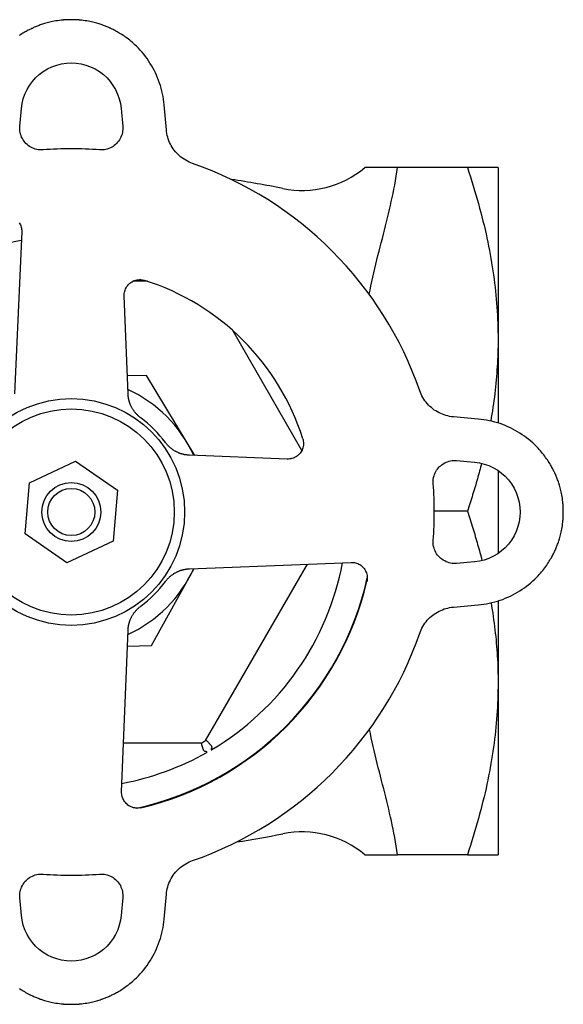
# Model space of a CAD drawing. Header units: millimetres. Extents: x 93 to 4188, y 32 to 529.
# Tile 5 of 9: x 327 to 382, y 429 to 529. Entities that reach past the tile are written whole.
import ezdxf

# ---------------------------------------------------------------- set-up
doc = ezdxf.new("R2010")
doc.units = ezdxf.units.MM
doc.layers.add('DETAIL', color=2, linetype='Continuous')

msp = doc.modelspace()

# ---------------------------------------------------------------- linework, layer by layer
at = {"layer": 'DETAIL'}
for p, q in [((341.86, 518.15), (341.63, 520.69)), ((326.93, 518.48), (327.09, 520.3)), ((337.25, 520.31), (337.41, 518.48)), ((365.42, 514.3), (362.09, 514.3)), ((372.54, 514.3), (365.42, 514.3)), ((375.67, 514.3), (372.54, 514.3)), ((375.67, 514.3), (375.67, 496.8)), ((327.12, 507.8), (326.39, 491.25)), ((339.94, 502.71), (338.44, 502.71)), ((337.95, 491.25), (337.56, 501.22)), ((355.68, 485.49), (348.64, 497.69)), ((375.67, 496.8), (375.67, 488.27)), ((339.85, 493.11), (337.88, 493.07)), ((344.75, 484.97), (339.85, 493.11)), ((373.65, 488.67), (371.11, 488.9)), ((354.18, 484.6), (344.21, 485)), ((371.44, 484.45), (373.26, 484.29)), ((327.91, 482.18), (332.61, 484.39)), ((332.61, 484.39), (336.87, 481.42)), ((375.67, 483.44), (375.67, 474.98)), ((327.47, 477), (327.91, 482.18)), ((336.87, 481.42), (336.43, 476.24)), ((372.54, 479.3), (369.17, 479.3)), ((331.73, 474.03), (327.47, 477)), ((336.43, 476.24), (331.73, 474.03)), ((340.36, 465.61), (344.69, 473.45)), ((344.21, 473.43), (360.68, 474.08)), ((346.95, 457.8), (356.24, 473.9)), ((373.27, 474.13), (371.44, 473.97)), ((371.11, 469.53), (373.65, 469.75)), ((375.67, 470.15), (375.67, 461.8)), ((337.3, 450.71), (337.96, 467.17)), ((337.89, 465.56), (340.36, 465.61)), ((375.67, 461.8), (375.67, 444.3)), ((345.86, 455.93), (346.95, 457.8)), ((337.5, 455.71), (343.32, 455.71)), ((343.32, 455.71), (345.49, 455.71)), ((362.09, 444.3), (365.42, 444.3)), ((372.54, 444.3), (365.42, 444.3)), ((372.54, 444.3), (375.67, 444.3)), ((327.09, 438.12), (326.93, 439.94)), ((337.41, 439.94), (337.25, 438.12)), ((341.63, 437.73), (341.86, 440.27))]:
    msp.add_line(p, q, dxfattribs=at)
at = {"layer": 'DETAIL', "flags": 128}
for points in [[(331.33, 529.32), (331.14, 529.3), (330.95, 529.28), (330.77, 529.26), (330.6, 529.23), (330.43, 529.2), (330.27, 529.17), (330.12, 529.14), (329.97, 529.1), (329.83, 529.07), (329.7, 529.03), (329.57, 529), (329.45, 528.96), (329.34, 528.93), (329.22, 528.89), (329.11, 528.86), (329.01, 528.82), (328.9, 528.78), (328.8, 528.74), (328.7, 528.71), (328.61, 528.67), (328.51, 528.63), (328.42, 528.59), (328.33, 528.55), (328.24, 528.51)], [(332.17, 529.36), (332.13, 529.36), (332.1, 529.36), (332.07, 529.36), (332.03, 529.36), (332, 529.36), (331.96, 529.36), (331.93, 529.36), (331.89, 529.36), (331.86, 529.36), (331.82, 529.35), (331.79, 529.35), (331.75, 529.35), (331.72, 529.35), (331.68, 529.35), (331.65, 529.35), (331.61, 529.34), (331.58, 529.34), (331.54, 529.34), (331.51, 529.34), (331.47, 529.33), (331.44, 529.33), (331.4, 529.33), (331.37, 529.33), (331.33, 529.32)], [(333.01, 529.32), (332.97, 529.33), (332.94, 529.33), (332.9, 529.33), (332.87, 529.33), (332.83, 529.34), (332.8, 529.34), (332.76, 529.34), (332.73, 529.34), (332.69, 529.35), (332.66, 529.35), (332.62, 529.35), (332.59, 529.35), (332.55, 529.35), (332.52, 529.35), (332.48, 529.36), (332.45, 529.36), (332.41, 529.36), (332.38, 529.36), (332.34, 529.36), (332.31, 529.36), (332.27, 529.36), (332.24, 529.36), (332.2, 529.36), (332.17, 529.36)], [(336.1, 528.51), (336.01, 528.55), (335.92, 528.59), (335.83, 528.63), (335.73, 528.67), (335.64, 528.71), (335.54, 528.74), (335.44, 528.78), (335.33, 528.82), (335.23, 528.86), (335.12, 528.89), (335, 528.93), (334.89, 528.96), (334.77, 529), (334.64, 529.03), (334.51, 529.07), (334.37, 529.1), (334.22, 529.14), (334.07, 529.17), (333.91, 529.2), (333.74, 529.23), (333.57, 529.26), (333.39, 529.28), (333.2, 529.3), (333.01, 529.32)], [(328.24, 528.51), (328.18, 528.48), (328.11, 528.45), (328.04, 528.41), (327.95, 528.37), (327.86, 528.33), (327.77, 528.28), (327.68, 528.23), (327.57, 528.17), (327.47, 528.12), (327.36, 528.05), (327.24, 527.98), (327.12, 527.91), (327, 527.83), (326.87, 527.74)], [(338.81, 526.66), (338.68, 526.78), (338.54, 526.91), (338.41, 527.03), (338.27, 527.14), (338.13, 527.26), (337.99, 527.37), (337.85, 527.47), (337.71, 527.57), (337.58, 527.67), (337.44, 527.76), (337.31, 527.85), (337.18, 527.93), (337.06, 528), (336.94, 528.07), (336.83, 528.14), (336.72, 528.2), (336.62, 528.25), (336.53, 528.3), (336.44, 528.35), (336.35, 528.39), (336.28, 528.43), (336.21, 528.46), (336.15, 528.49), (336.1, 528.51)], [(341.63, 520.69), (341.6, 520.97), (341.57, 521.25), (341.52, 521.53), (341.47, 521.81), (341.4, 522.09), (341.33, 522.37), (341.25, 522.64), (341.17, 522.91), (341.07, 523.18), (340.97, 523.44), (340.85, 523.7), (340.74, 523.96), (340.61, 524.21), (340.48, 524.46), (340.34, 524.7), (340.19, 524.94), (340.04, 525.18), (339.89, 525.4), (339.72, 525.62), (339.55, 525.84), (339.38, 526.05), (339.2, 526.26), (339.01, 526.46), (338.81, 526.66)], [(327.09, 520.3), (327.16, 520.81), (327.28, 521.3), (327.45, 521.78), (327.66, 522.24), (327.92, 522.67), (328.21, 523.07), (328.53, 523.43), (328.9, 523.77), (329.3, 524.08), (329.74, 524.34), (330.2, 524.56), (330.68, 524.74), (331.18, 524.86), (331.68, 524.94), (332.17, 524.96), (332.66, 524.94), (333.16, 524.86), (333.66, 524.74), (334.14, 524.56), (334.6, 524.34), (335.04, 524.08), (335.44, 523.77), (335.81, 523.43), (336.13, 523.07), (336.42, 522.67), (336.68, 522.24), (336.89, 521.78), (337.06, 521.3), (337.18, 520.81), (337.25, 520.31)], [(329.29, 516.1), (329.14, 516.09), (328.98, 516.1), (328.82, 516.11), (328.66, 516.14), (328.5, 516.18), (328.34, 516.23), (328.19, 516.3), (328.05, 516.37), (327.91, 516.45), (327.79, 516.54), (327.67, 516.64), (327.55, 516.75), (327.45, 516.87), (327.35, 516.99), (327.26, 517.13), (327.18, 517.27), (327.11, 517.41), (327.05, 517.56), (327, 517.71), (326.96, 517.86), (326.94, 518.02), (326.93, 518.17), (326.92, 518.33), (326.93, 518.48)], [(337.41, 518.48), (337.42, 518.33), (337.41, 518.17), (337.4, 518.02), (337.38, 517.86), (337.34, 517.71), (337.29, 517.56), (337.23, 517.41), (337.16, 517.27), (337.08, 517.13), (336.99, 516.99), (336.89, 516.87), (336.79, 516.75), (336.67, 516.64), (336.55, 516.54), (336.43, 516.45), (336.29, 516.37), (336.15, 516.3), (336, 516.23), (335.84, 516.18), (335.68, 516.14), (335.52, 516.11), (335.36, 516.1), (335.2, 516.09), (335.05, 516.1)], [(344.53, 514.72), (344.35, 514.79), (344.18, 514.86), (344.01, 514.95), (343.84, 515.04), (343.67, 515.14), (343.51, 515.25), (343.35, 515.37), (343.2, 515.49), (343.06, 515.62), (342.92, 515.76), (342.8, 515.91), (342.67, 516.06), (342.56, 516.21), (342.46, 516.37), (342.36, 516.53), (342.27, 516.69), (342.19, 516.86), (342.12, 517.03), (342.06, 517.21), (342, 517.39), (341.95, 517.58), (341.91, 517.77), (341.88, 517.96), (341.86, 518.15)], [(362.54, 501.39), (362.62, 501.82), (362.71, 502.26), (362.8, 502.7), (362.9, 503.14), (363, 503.58), (363.1, 504.02), (363.21, 504.46), (363.32, 504.9), (363.43, 505.34), (363.54, 505.77), (363.65, 506.21), (363.77, 506.64), (363.88, 507.07), (363.99, 507.5), (364.1, 507.93), (364.21, 508.35), (364.31, 508.77), (364.41, 509.19), (364.51, 509.6), (364.61, 510.01), (364.7, 510.42), (364.79, 510.83), (364.88, 511.24), (364.97, 511.66), (365.05, 512.09), (365.13, 512.52), (365.21, 512.96), (365.29, 513.41), (365.35, 513.85), (365.42, 514.3)], [(372.54, 514.3), (372.7, 513.83), (372.85, 513.36), (373, 512.89), (373.14, 512.43), (373.28, 511.97), (373.41, 511.52), (373.54, 511.07), (373.67, 510.62), (373.79, 510.17), (373.91, 509.73), (374.02, 509.29), (374.13, 508.85), (374.24, 508.42), (374.34, 507.99), (374.44, 507.56), (374.53, 507.13), (374.62, 506.7), (374.7, 506.28), (374.79, 505.86), (374.87, 505.44), (374.94, 505.02), (375.01, 504.6), (375.08, 504.19), (375.14, 503.77), (375.2, 503.36), (375.26, 502.94), (375.31, 502.53), (375.36, 502.12), (375.41, 501.71), (375.45, 501.3), (375.49, 500.89), (375.52, 500.48), (375.55, 500.07), (375.58, 499.66), (375.6, 499.26), (375.62, 498.85), (375.64, 498.44), (375.65, 498.03), (375.66, 497.62), (375.67, 497.21), (375.67, 496.8)], [(326.86, 508.67), (326.92, 508.57), (326.98, 508.46), (327.02, 508.35), (327.06, 508.24), (327.08, 508.13), (327.1, 508.02), (327.12, 507.91), (327.12, 507.8)], [(337.56, 501.22), (337.56, 501.34), (337.57, 501.47), (337.59, 501.59), (337.61, 501.7), (337.65, 501.82), (337.7, 501.93), (337.75, 502.04), (337.81, 502.15), (337.89, 502.25), (337.97, 502.35), (338.06, 502.44), (338.15, 502.53), (338.25, 502.6), (338.36, 502.67), (338.47, 502.73), (338.59, 502.78), (338.71, 502.82), (338.84, 502.85), (338.98, 502.87), (339.11, 502.88), (339.25, 502.88), (339.38, 502.86), (339.51, 502.84), (339.64, 502.81)], [(375.67, 496.8), (375.67, 496.45), (375.67, 496.11), (375.66, 495.76), (375.65, 495.41), (375.64, 495.07), (375.62, 494.72), (375.61, 494.38), (375.59, 494.03), (375.56, 493.69), (375.54, 493.35), (375.51, 493), (375.48, 492.66), (375.45, 492.31), (375.42, 491.96), (375.38, 491.62), (375.34, 491.27), (375.29, 490.92), (375.25, 490.58), (375.2, 490.23), (375.15, 489.88), (375.1, 489.53), (375.04, 489.18), (374.98, 488.83), (374.92, 488.48)], [(371.11, 488.9), (370.92, 488.92), (370.73, 488.95), (370.54, 488.99), (370.35, 489.04), (370.17, 489.1), (369.99, 489.16), (369.82, 489.24), (369.65, 489.32), (369.49, 489.4), (369.33, 489.5), (369.17, 489.6), (369.02, 489.71), (368.87, 489.84), (368.72, 489.97), (368.58, 490.1), (368.45, 490.25), (368.33, 490.4), (368.21, 490.55), (368.1, 490.71), (368, 490.88), (367.91, 491.05), (367.82, 491.22), (367.75, 491.39), (367.68, 491.57)], [(338.22, 490.09), (338.2, 490.13), (338.18, 490.18), (338.17, 490.23), (338.15, 490.28), (338.13, 490.32), (338.11, 490.37), (338.1, 490.42), (338.08, 490.47), (338.07, 490.51), (338.06, 490.56), (338.05, 490.61), (338.03, 490.66), (338.02, 490.7), (338.01, 490.75), (338, 490.8), (338, 490.85), (337.99, 490.9), (337.98, 490.95), (337.97, 491), (337.97, 491.05), (337.96, 491.1), (337.96, 491.15), (337.96, 491.2), (337.95, 491.25)], [(339.25, 488.8), (339.19, 488.85), (339.13, 488.9), (339.07, 488.94), (339.02, 488.99), (338.96, 489.04), (338.91, 489.1), (338.86, 489.15), (338.81, 489.2), (338.76, 489.26), (338.71, 489.31), (338.66, 489.37), (338.61, 489.43), (338.57, 489.49), (338.53, 489.55), (338.49, 489.61), (338.45, 489.67), (338.41, 489.72), (338.38, 489.78), (338.35, 489.83), (338.32, 489.89), (338.29, 489.94), (338.27, 489.99), (338.25, 490.04), (338.22, 490.09)], [(379.62, 485.85), (379.42, 486.05), (379.22, 486.24), (379.01, 486.42), (378.8, 486.6), (378.58, 486.76), (378.36, 486.93), (378.14, 487.08), (377.9, 487.24), (377.66, 487.38), (377.42, 487.52), (377.17, 487.65), (376.92, 487.78), (376.66, 487.9), (376.4, 488.01), (376.14, 488.11), (375.87, 488.21), (375.6, 488.29), (375.33, 488.37), (375.05, 488.45), (374.77, 488.51), (374.49, 488.56), (374.21, 488.61), (373.93, 488.65), (373.65, 488.67)], [(355.77, 486.68), (355.8, 486.55), (355.82, 486.42), (355.84, 486.29), (355.84, 486.15), (355.83, 486.02), (355.81, 485.88), (355.78, 485.76), (355.74, 485.63), (355.69, 485.51), (355.63, 485.4), (355.56, 485.3), (355.49, 485.19), (355.4, 485.1), (355.31, 485.01), (355.21, 484.93), (355.11, 484.86), (355, 484.79), (354.89, 484.74), (354.78, 484.69), (354.66, 484.65), (354.55, 484.63), (354.43, 484.61), (354.3, 484.6), (354.18, 484.6)], [(343.05, 485.26), (343, 485.29), (342.95, 485.31), (342.9, 485.33), (342.85, 485.36), (342.79, 485.39), (342.74, 485.42), (342.69, 485.45), (342.63, 485.48), (342.58, 485.52), (342.53, 485.55), (342.47, 485.59), (342.42, 485.63), (342.37, 485.67), (342.31, 485.71), (342.26, 485.76), (342.21, 485.8), (342.16, 485.85), (342.11, 485.9), (342.05, 485.96), (341.99, 486.01), (341.94, 486.08), (341.88, 486.14), (341.82, 486.22), (341.76, 486.29)], [(381.47, 483.14), (381.44, 483.2), (381.41, 483.27), (381.37, 483.34), (381.33, 483.43), (381.29, 483.52), (381.24, 483.61), (381.19, 483.71), (381.13, 483.81), (381.08, 483.91), (381.01, 484.02), (380.94, 484.14), (380.87, 484.26), (380.79, 484.38), (380.7, 484.51), (380.62, 484.64), (380.52, 484.77), (380.42, 484.9), (380.32, 485.04), (380.21, 485.17), (380.1, 485.31), (379.99, 485.45), (379.87, 485.58), (379.74, 485.72), (379.62, 485.85)], [(344.21, 485), (344.16, 485), (344.11, 485), (344.06, 485), (344.01, 485.01), (343.96, 485.02), (343.91, 485.02), (343.86, 485.03), (343.81, 485.04), (343.76, 485.05), (343.71, 485.05), (343.66, 485.06), (343.62, 485.08), (343.57, 485.09), (343.52, 485.1), (343.47, 485.11), (343.43, 485.13), (343.38, 485.14), (343.33, 485.15), (343.28, 485.17), (343.24, 485.19), (343.19, 485.21), (343.14, 485.22), (343.09, 485.24), (343.05, 485.26)], [(369.06, 482.09), (369.05, 482.24), (369.06, 482.4), (369.07, 482.56), (369.1, 482.72), (369.14, 482.88), (369.19, 483.04), (369.26, 483.19), (369.33, 483.33), (369.41, 483.47), (369.5, 483.59), (369.6, 483.71), (369.71, 483.83), (369.83, 483.93), (369.95, 484.03), (370.09, 484.12), (370.23, 484.21), (370.37, 484.28), (370.52, 484.33), (370.67, 484.38), (370.82, 484.42), (370.98, 484.44), (371.13, 484.46), (371.29, 484.46), (371.44, 484.45)], [(373.99, 484.18), (373.94, 483.98), (373.89, 483.78), (373.83, 483.59), (373.78, 483.39), (373.73, 483.19), (373.67, 482.99), (373.62, 482.79), (373.56, 482.59), (373.5, 482.39), (373.45, 482.19), (373.39, 481.99), (373.33, 481.78), (373.27, 481.58), (373.21, 481.38), (373.14, 481.17), (373.08, 480.97), (373.02, 480.76), (372.95, 480.55), (372.89, 480.35), (372.82, 480.14), (372.75, 479.93), (372.68, 479.72), (372.61, 479.51), (372.54, 479.3)], [(373.26, 484.29), (373.77, 484.22), (374.26, 484.1), (374.74, 483.94), (375.2, 483.72), (375.63, 483.47), (376.03, 483.17), (376.39, 482.85), (376.73, 482.48), (377.04, 482.08), (377.3, 481.64), (377.52, 481.18), (377.7, 480.7), (377.82, 480.2), (377.9, 479.7), (377.92, 479.21), (377.9, 478.72), (377.82, 478.22), (377.7, 477.72), (377.52, 477.24), (377.3, 476.78), (377.04, 476.34), (376.73, 475.94), (376.39, 475.57), (376.03, 475.25), (375.63, 474.96), (375.2, 474.7), (374.74, 474.49), (374.26, 474.32), (373.77, 474.2), (373.27, 474.13)], [(382.28, 480.05), (382.26, 480.24), (382.24, 480.43), (382.22, 480.61), (382.19, 480.78), (382.16, 480.95), (382.13, 481.11), (382.1, 481.26), (382.06, 481.41), (382.03, 481.55), (381.99, 481.68), (381.96, 481.81), (381.92, 481.93), (381.89, 482.04), (381.85, 482.16), (381.82, 482.27), (381.78, 482.38), (381.74, 482.48), (381.7, 482.58), (381.67, 482.68), (381.63, 482.78), (381.59, 482.87), (381.55, 482.96), (381.51, 483.05), (381.47, 483.14)], [(382.32, 479.21), (382.32, 479.25), (382.32, 479.28), (382.32, 479.32), (382.32, 479.35), (382.32, 479.39), (382.32, 479.42), (382.32, 479.46), (382.32, 479.49), (382.32, 479.53), (382.31, 479.56), (382.31, 479.6), (382.31, 479.63), (382.31, 479.67), (382.31, 479.7), (382.31, 479.74), (382.3, 479.77), (382.3, 479.81), (382.3, 479.84), (382.3, 479.87), (382.29, 479.91), (382.29, 479.94), (382.29, 479.98), (382.29, 480.01), (382.28, 480.05)], [(372.54, 479.3), (372.62, 479.08), (372.69, 478.86), (372.76, 478.64), (372.83, 478.43), (372.9, 478.21), (372.97, 478), (373.03, 477.78), (373.1, 477.57), (373.16, 477.36), (373.23, 477.15), (373.29, 476.94), (373.35, 476.73), (373.41, 476.52), (373.47, 476.31), (373.53, 476.1), (373.59, 475.89), (373.65, 475.69), (373.71, 475.48), (373.76, 475.27), (373.82, 475.07), (373.87, 474.87), (373.93, 474.66), (373.98, 474.46), (374.03, 474.26)], [(382.28, 478.37), (382.29, 478.41), (382.29, 478.44), (382.29, 478.48), (382.29, 478.51), (382.3, 478.55), (382.3, 478.58), (382.3, 478.62), (382.3, 478.65), (382.31, 478.69), (382.31, 478.72), (382.31, 478.76), (382.31, 478.79), (382.31, 478.83), (382.31, 478.86), (382.32, 478.9), (382.32, 478.93), (382.32, 478.97), (382.32, 479), (382.32, 479.04), (382.32, 479.07), (382.32, 479.11), (382.32, 479.14), (382.32, 479.18), (382.32, 479.21)], [(381.47, 475.28), (381.51, 475.37), (381.55, 475.46), (381.59, 475.55), (381.63, 475.65), (381.67, 475.74), (381.7, 475.84), (381.74, 475.94), (381.78, 476.05), (381.82, 476.15), (381.85, 476.26), (381.89, 476.38), (381.92, 476.49), (381.96, 476.61), (381.99, 476.74), (382.03, 476.87), (382.06, 477.01), (382.1, 477.16), (382.13, 477.31), (382.16, 477.47), (382.19, 477.64), (382.22, 477.81), (382.24, 477.99), (382.26, 478.18), (382.28, 478.37)], [(371.44, 473.97), (371.29, 473.96), (371.13, 473.97), (370.98, 473.98), (370.82, 474), (370.67, 474.04), (370.52, 474.09), (370.37, 474.15), (370.23, 474.22), (370.09, 474.3), (369.95, 474.39), (369.83, 474.49), (369.71, 474.6), (369.6, 474.71), (369.5, 474.83), (369.41, 474.96), (369.33, 475.09), (369.26, 475.24), (369.19, 475.39), (369.14, 475.54), (369.1, 475.7), (369.07, 475.86), (369.06, 476.02), (369.05, 476.18), (369.06, 476.33)], [(379.62, 472.57), (379.74, 472.7), (379.87, 472.84), (379.99, 472.97), (380.1, 473.11), (380.22, 473.25), (380.33, 473.39), (380.43, 473.53), (380.53, 473.67), (380.63, 473.8), (380.72, 473.94), (380.81, 474.07), (380.89, 474.2), (380.96, 474.32), (381.03, 474.44), (381.1, 474.55), (381.16, 474.66), (381.21, 474.76), (381.26, 474.85), (381.31, 474.94), (381.35, 475.03), (381.39, 475.1), (381.42, 475.17), (381.45, 475.23), (381.47, 475.28)], [(343.05, 473.16), (343.09, 473.18), (343.14, 473.2), (343.19, 473.22), (343.24, 473.23), (343.28, 473.25), (343.33, 473.27), (343.38, 473.28), (343.43, 473.3), (343.47, 473.31), (343.52, 473.32), (343.57, 473.33), (343.62, 473.35), (343.66, 473.36), (343.71, 473.37), (343.76, 473.38), (343.81, 473.38), (343.86, 473.39), (343.91, 473.4), (343.96, 473.41), (344.01, 473.41), (344.06, 473.42), (344.11, 473.42), (344.16, 473.42), (344.21, 473.43)], [(360.68, 474.08), (360.79, 474.08), (360.91, 474.07), (361.02, 474.06), (361.14, 474.03), (361.25, 474), (361.36, 473.96), (361.47, 473.9), (361.57, 473.85), (361.68, 473.78), (361.77, 473.7), (361.86, 473.62), (361.95, 473.53), (362.02, 473.44), (362.09, 473.34), (362.15, 473.23), (362.2, 473.12), (362.25, 473), (362.29, 472.88), (362.32, 472.75), (362.33, 472.63), (362.34, 472.5), (362.33, 472.37), (362.32, 472.24), (362.3, 472.11)], [(341.76, 472.13), (341.81, 472.19), (341.86, 472.25), (341.9, 472.31), (341.95, 472.36), (342, 472.42), (342.06, 472.47), (342.11, 472.52), (342.16, 472.58), (342.22, 472.63), (342.27, 472.67), (342.33, 472.72), (342.39, 472.77), (342.45, 472.81), (342.51, 472.85), (342.57, 472.89), (342.63, 472.93), (342.68, 472.97), (342.74, 473), (342.79, 473.03), (342.85, 473.06), (342.9, 473.09), (342.95, 473.11), (343, 473.14), (343.05, 473.16)], [(373.65, 469.75), (373.93, 469.78), (374.21, 469.81), (374.49, 469.86), (374.77, 469.91), (375.05, 469.98), (375.33, 470.05), (375.6, 470.13), (375.87, 470.22), (376.14, 470.31), (376.4, 470.42), (376.66, 470.53), (376.92, 470.64), (377.17, 470.77), (377.42, 470.9), (377.66, 471.04), (377.9, 471.19), (378.14, 471.34), (378.36, 471.5), (378.58, 471.66), (378.8, 471.83), (379.01, 472), (379.22, 472.19), (379.42, 472.38), (379.62, 472.57)], [(338.22, 468.33), (338.25, 468.38), (338.27, 468.43), (338.29, 468.48), (338.32, 468.53), (338.35, 468.59), (338.38, 468.64), (338.41, 468.69), (338.44, 468.75), (338.48, 468.8), (338.51, 468.85), (338.55, 468.91), (338.59, 468.96), (338.63, 469.01), (338.67, 469.07), (338.72, 469.12), (338.76, 469.17), (338.81, 469.22), (338.86, 469.28), (338.92, 469.33), (338.97, 469.39), (339.04, 469.44), (339.1, 469.5), (339.18, 469.56), (339.25, 469.62)], [(367.68, 466.85), (367.75, 467.03), (367.82, 467.2), (367.91, 467.37), (368, 467.54), (368.1, 467.71), (368.21, 467.87), (368.33, 468.03), (368.45, 468.18), (368.58, 468.32), (368.72, 468.46), (368.87, 468.59), (369.02, 468.71), (369.17, 468.82), (369.33, 468.92), (369.49, 469.02), (369.65, 469.11), (369.82, 469.19), (369.99, 469.26), (370.17, 469.33), (370.35, 469.38), (370.54, 469.43), (370.73, 469.47), (370.92, 469.5), (371.11, 469.53)], [(374.95, 469.95), (375.01, 469.61), (375.07, 469.26), (375.12, 468.92), (375.17, 468.58), (375.22, 468.24), (375.27, 467.9), (375.31, 467.55), (375.35, 467.21), (375.39, 466.88), (375.43, 466.54), (375.46, 466.2), (375.49, 465.86), (375.52, 465.52), (375.54, 465.18), (375.57, 464.84), (375.59, 464.51), (375.61, 464.17), (375.63, 463.83), (375.64, 463.49), (375.65, 463.15), (375.66, 462.82), (375.67, 462.48), (375.67, 462.14), (375.67, 461.8)], [(337.96, 467.17), (337.96, 467.22), (337.96, 467.27), (337.96, 467.32), (337.97, 467.37), (337.98, 467.42), (337.98, 467.47), (337.99, 467.52), (338, 467.57), (338.01, 467.62), (338.01, 467.67), (338.02, 467.72), (338.04, 467.76), (338.05, 467.81), (338.06, 467.86), (338.07, 467.91), (338.09, 467.95), (338.1, 468), (338.11, 468.05), (338.13, 468.1), (338.15, 468.14), (338.17, 468.19), (338.18, 468.24), (338.2, 468.29), (338.22, 468.33)], [(375.67, 461.8), (375.67, 461.39), (375.66, 460.98), (375.65, 460.57), (375.64, 460.16), (375.62, 459.75), (375.6, 459.34), (375.58, 458.93), (375.55, 458.52), (375.52, 458.11), (375.49, 457.71), (375.45, 457.3), (375.41, 456.89), (375.36, 456.48), (375.31, 456.06), (375.26, 455.65), (375.2, 455.24), (375.14, 454.83), (375.08, 454.41), (375.01, 454), (374.94, 453.58), (374.87, 453.16), (374.79, 452.74), (374.7, 452.32), (374.62, 451.89), (374.53, 451.47), (374.44, 451.04), (374.34, 450.61), (374.24, 450.18), (374.13, 449.74), (374.02, 449.31), (373.91, 448.87), (373.79, 448.42), (373.67, 447.98), (373.54, 447.53), (373.41, 447.08), (373.28, 446.62), (373.14, 446.17), (373, 445.71), (372.85, 445.24), (372.7, 444.77), (372.54, 444.3)], [(365.42, 444.3), (365.35, 444.74), (365.29, 445.18), (365.21, 445.62), (365.14, 446.05), (365.06, 446.48), (364.97, 446.91), (364.89, 447.33), (364.8, 447.74), (364.71, 448.14), (364.62, 448.54), (364.52, 448.94), (364.43, 449.35), (364.32, 449.77), (364.22, 450.18), (364.12, 450.6), (364.01, 451.02), (363.9, 451.45), (363.79, 451.87), (363.68, 452.3), (363.57, 452.73), (363.46, 453.16), (363.35, 453.6), (363.24, 454.03), (363.13, 454.46), (363.03, 454.9), (362.93, 455.33), (362.83, 455.77), (362.73, 456.2), (362.65, 456.64), (362.56, 457.07)], [(345.53, 455.34), (345.52, 455.37), (345.51, 455.4), (345.5, 455.42), (345.5, 455.45), (345.49, 455.47), (345.48, 455.5), (345.48, 455.52), (345.47, 455.54), (345.47, 455.56), (345.46, 455.58), (345.46, 455.6), (345.45, 455.61), (345.45, 455.63), (345.44, 455.64), (345.44, 455.65), (345.44, 455.67), (345.43, 455.68), (345.43, 455.69), (345.43, 455.69), (345.43, 455.7), (345.43, 455.7), (345.43, 455.71), (345.43, 455.71), (345.43, 455.71)], [(345.89, 455.98), (345.9, 455.98), (345.9, 455.97), (345.92, 455.96), (345.93, 455.94), (345.95, 455.92), (345.98, 455.9), (346.01, 455.87), (346.04, 455.83), (346.08, 455.79), (346.12, 455.75), (346.17, 455.7), (346.21, 455.66), (346.26, 455.61), (346.3, 455.56), (346.34, 455.51), (346.38, 455.47), (346.42, 455.42), (346.44, 455.38), (346.46, 455.35), (346.47, 455.32), (346.48, 455.29), (346.48, 455.26), (346.48, 455.23), (346.47, 455.2)], [(345.82, 454.82), (345.79, 454.83), (345.77, 454.83), (345.76, 454.84), (345.74, 454.85), (345.72, 454.87), (345.71, 454.88), (345.69, 454.9), (345.68, 454.92), (345.67, 454.94), (345.66, 454.96), (345.65, 454.98), (345.64, 455), (345.63, 455.03), (345.62, 455.05), (345.61, 455.08), (345.6, 455.1), (345.59, 455.13), (345.58, 455.16), (345.57, 455.19), (345.56, 455.22), (345.55, 455.25), (345.54, 455.28), (345.53, 455.31), (345.53, 455.34)], [(345.98, 454.71), (345.99, 454.72), (346, 454.73), (346.01, 454.74), (346, 454.75), (346, 454.76), (345.99, 454.77), (345.98, 454.77), (345.97, 454.78), (345.96, 454.78), (345.95, 454.78), (345.95, 454.79), (345.94, 454.79), (345.93, 454.79), (345.92, 454.8), (345.91, 454.8), (345.9, 454.8), (345.89, 454.81), (345.88, 454.81), (345.87, 454.81), (345.86, 454.81), (345.85, 454.82), (345.84, 454.82), (345.83, 454.82), (345.82, 454.82)], [(346.47, 455.2), (346.46, 455.19), (346.46, 455.18), (346.46, 455.17), (346.46, 455.16), (346.45, 455.15), (346.45, 455.14), (346.45, 455.13), (346.44, 455.12), (346.44, 455.11), (346.44, 455.1), (346.44, 455.09), (346.44, 455.08), (346.43, 455.07), (346.43, 455.06), (346.43, 455.05), (346.43, 455.04), (346.43, 455.03), (346.43, 455.02), (346.43, 455.01), (346.44, 455), (346.45, 454.99), (346.46, 454.99), (346.47, 455), (346.48, 455)], [(339.27, 449.09), (339.14, 449.06), (339.02, 449.05), (338.89, 449.04), (338.76, 449.05), (338.63, 449.07), (338.5, 449.09), (338.38, 449.13), (338.26, 449.18), (338.15, 449.23), (338.04, 449.29), (337.94, 449.36), (337.85, 449.44), (337.76, 449.52), (337.68, 449.61), (337.6, 449.71), (337.54, 449.81), (337.48, 449.91), (337.43, 450.02), (337.38, 450.13), (337.35, 450.24), (337.33, 450.36), (337.31, 450.47), (337.3, 450.59), (337.3, 450.71)], [(341.86, 440.27), (341.88, 440.46), (341.91, 440.65), (341.95, 440.84), (342, 441.03), (342.06, 441.21), (342.12, 441.39), (342.2, 441.56), (342.28, 441.73), (342.36, 441.89), (342.46, 442.05), (342.56, 442.21), (342.67, 442.36), (342.8, 442.51), (342.92, 442.66), (343.06, 442.8), (343.21, 442.93), (343.36, 443.05), (343.51, 443.17), (343.67, 443.28), (343.84, 443.38), (344.01, 443.48), (344.18, 443.56), (344.35, 443.63), (344.53, 443.7)], [(326.93, 439.94), (326.92, 440.1), (326.93, 440.25), (326.94, 440.41), (326.96, 440.56), (327, 440.71), (327.05, 440.86), (327.11, 441.01), (327.18, 441.16), (327.26, 441.3), (327.35, 441.43), (327.45, 441.56), (327.56, 441.67), (327.67, 441.78), (327.79, 441.88), (327.92, 441.97), (328.05, 442.05), (328.2, 442.12), (328.34, 442.19), (328.5, 442.24), (328.66, 442.28), (328.82, 442.31), (328.98, 442.32), (329.14, 442.33), (329.29, 442.32)], [(335.05, 442.32), (335.2, 442.33), (335.36, 442.32), (335.52, 442.31), (335.68, 442.28), (335.84, 442.24), (336, 442.19), (336.15, 442.12), (336.29, 442.05), (336.43, 441.97), (336.55, 441.88), (336.67, 441.78), (336.79, 441.67), (336.89, 441.56), (336.99, 441.43), (337.08, 441.3), (337.17, 441.16), (337.23, 441.01), (337.29, 440.86), (337.34, 440.71), (337.38, 440.56), (337.4, 440.41), (337.42, 440.25), (337.42, 440.1), (337.41, 439.94)], [(337.25, 438.12), (337.18, 437.62), (337.06, 437.12), (336.9, 436.64), (336.68, 436.18), (336.43, 435.75), (336.13, 435.35), (335.81, 434.99), (335.44, 434.65), (335.04, 434.35), (334.6, 434.08), (334.14, 433.86), (333.66, 433.68), (333.16, 433.56), (332.66, 433.49), (332.17, 433.46), (331.68, 433.49), (331.18, 433.56), (330.68, 433.68), (330.2, 433.86), (329.74, 434.08), (329.3, 434.35), (328.9, 434.65), (328.53, 434.99), (328.21, 435.35), (327.92, 435.75), (327.66, 436.18), (327.45, 436.64), (327.28, 437.12), (327.16, 437.62), (327.09, 438.12)], [(338.81, 431.76), (339.01, 431.96), (339.2, 432.17), (339.38, 432.37), (339.56, 432.58), (339.72, 432.8), (339.89, 433.02), (340.04, 433.25), (340.2, 433.48), (340.34, 433.72), (340.48, 433.96), (340.61, 434.21), (340.74, 434.46), (340.86, 434.72), (340.97, 434.98), (341.07, 435.24), (341.17, 435.51), (341.25, 435.78), (341.33, 436.05), (341.41, 436.33), (341.47, 436.61), (341.52, 436.89), (341.57, 437.17), (341.61, 437.45), (341.63, 437.73)], [(336.1, 429.91), (336.16, 429.94), (336.23, 429.97), (336.3, 430.01), (336.39, 430.05), (336.48, 430.09), (336.57, 430.14), (336.67, 430.19), (336.77, 430.25), (336.87, 430.31), (336.98, 430.37), (337.1, 430.44), (337.22, 430.51), (337.34, 430.59), (337.47, 430.68), (337.6, 430.76), (337.73, 430.86), (337.86, 430.96), (338, 431.06), (338.13, 431.17), (338.27, 431.28), (338.41, 431.39), (338.54, 431.51), (338.68, 431.64), (338.81, 431.76)], [(326.9, 430.66), (327.03, 430.57), (327.16, 430.49), (327.28, 430.42), (327.4, 430.35), (327.51, 430.28), (327.62, 430.22), (327.72, 430.17), (327.81, 430.12), (327.9, 430.07), (327.99, 430.03), (328.06, 430), (328.13, 429.96), (328.19, 429.93), (328.24, 429.91)], [(328.24, 429.91), (328.33, 429.87), (328.42, 429.83), (328.51, 429.79), (328.61, 429.75), (328.7, 429.72), (328.8, 429.68), (328.9, 429.64), (329.01, 429.6), (329.11, 429.57), (329.22, 429.53), (329.34, 429.49), (329.45, 429.46), (329.57, 429.42), (329.7, 429.39), (329.83, 429.35), (329.97, 429.32), (330.12, 429.28), (330.27, 429.25), (330.43, 429.22), (330.6, 429.19), (330.77, 429.16), (330.95, 429.14), (331.14, 429.12), (331.33, 429.1)], [(333.01, 429.1), (333.2, 429.12), (333.39, 429.14), (333.57, 429.16), (333.74, 429.19), (333.91, 429.22), (334.07, 429.25), (334.22, 429.28), (334.37, 429.32), (334.51, 429.35), (334.64, 429.39), (334.77, 429.42), (334.89, 429.46), (335, 429.49), (335.12, 429.53), (335.23, 429.57), (335.33, 429.6), (335.44, 429.64), (335.54, 429.68), (335.64, 429.72), (335.74, 429.75), (335.83, 429.79), (335.92, 429.83), (336.01, 429.87), (336.1, 429.91)], [(331.33, 429.1), (331.37, 429.09), (331.4, 429.09), (331.44, 429.09), (331.47, 429.09), (331.51, 429.08), (331.54, 429.08), (331.58, 429.08), (331.61, 429.08), (331.65, 429.07), (331.68, 429.07), (331.72, 429.07), (331.75, 429.07), (331.79, 429.07), (331.82, 429.07), (331.86, 429.07), (331.89, 429.06), (331.93, 429.06), (331.96, 429.06), (332, 429.06), (332.03, 429.06), (332.07, 429.06), (332.1, 429.06), (332.14, 429.06), (332.17, 429.06)], [(332.17, 429.06), (332.21, 429.06), (332.24, 429.06), (332.28, 429.06), (332.31, 429.06), (332.35, 429.06), (332.38, 429.06), (332.42, 429.06), (332.45, 429.06), (332.49, 429.07), (332.52, 429.07), (332.56, 429.07), (332.59, 429.07), (332.63, 429.07), (332.66, 429.07), (332.7, 429.07), (332.73, 429.08), (332.76, 429.08), (332.8, 429.08), (332.83, 429.08), (332.87, 429.09), (332.9, 429.09), (332.94, 429.09), (332.97, 429.09), (333.01, 429.1)]]:
    msp.add_lwpolyline(points, dxfattribs=at)
at = {"layer": 'DETAIL'}
for radius in [11.55, 10.5, 3, 2.4]:
    msp.add_circle((332.17, 479.21), radius, dxfattribs=at)
for centre, radius, start, end in [((332.17, 479.21), 37, 85.5406, 94.4606), ((332.17, 479.21), 37.6, 19.1856, 70.8156), ((355.68, 521.97), 10, 258.704, 309.8664), ((332.17, 404.3), 110, 78.704, 81.463), ((332.17, 479.21), 28.12, 100.4304, 119.4057), ((332.17, 479.21), 24.75, 17.5683, 72.4329), ((332.17, 479.21), 15.88, 61.0649, 61.0656), ((332.17, 479.21), 13.75, 24.7983, 65.2029), ((332.17, 479.21), 11.92, 36.4335, 53.5677), ((332.17, 479.21), 37, 355.5406, 4.4606), ((332.17, 479.21), 13.75, 294.7983, 335.2029), ((332.17, 479.21), 28.12, 300.5943, 349.4183), ((332.17, 479.21), 30.9, 282.5134, 347.4878), ((332.17, 479.21), 11.92, 306.4335, 323.5677), ((332.17, 479.21), 30.95, 283.2553, 346.7459), ((332.17, 479.21), 37.6, 289.1856, 340.8156), ((332.17, 479.21), 15.88, 301.0649, 301.0656), ((332.17, 479.21), 27.01, 299.5353, 300.4647), ((332.17, 479.21), 28.12, 280.5829, 299.4057), ((332.17, 554.3), 110, 278.81, 281.296), ((355.68, 436.62), 10, 50.1336, 101.296), ((332.17, 479.21), 37, 265.5406, 274.4606)]:
    msp.add_arc(centre, radius, start, end, dxfattribs=at)

doc.saveas('drawing.dxf')
